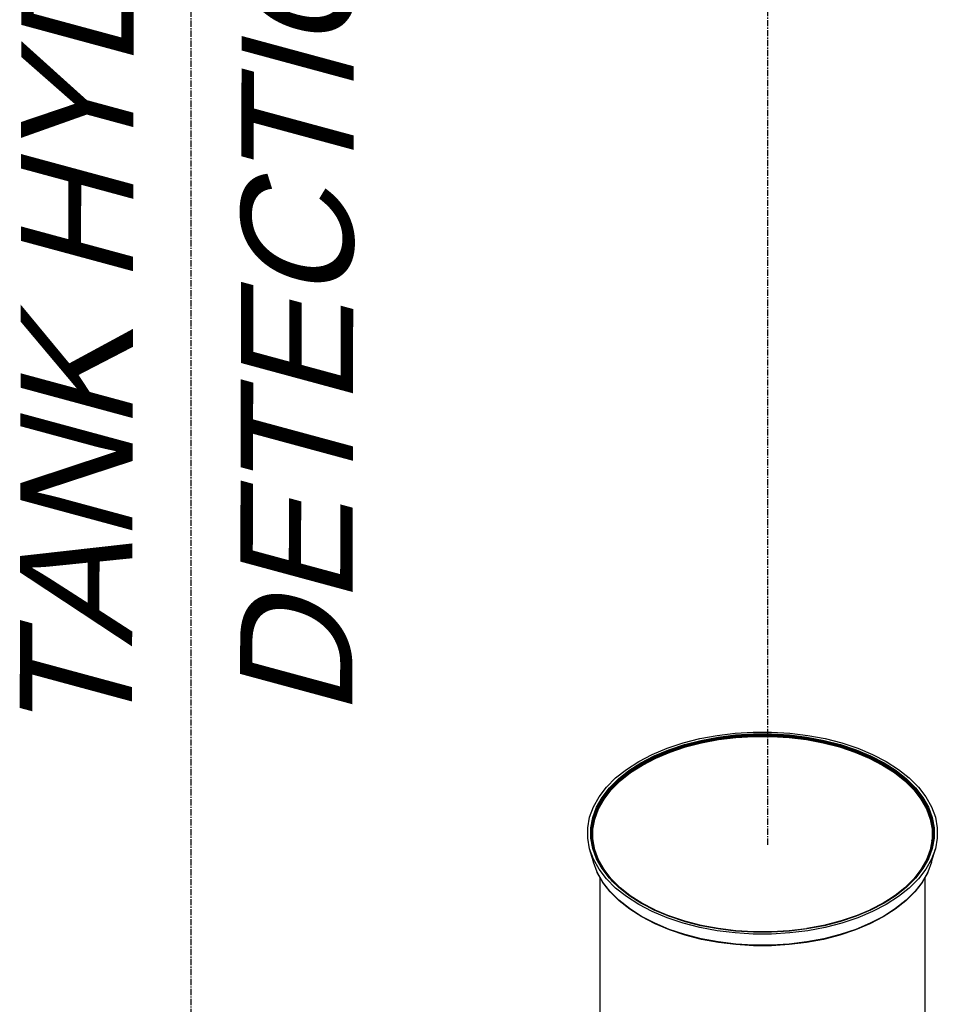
# Model space of a CAD drawing. Extents: x -15886 to -11493, y 1975 to 5059.
# Tile 28 of 47: x -13822 to -13748, y 3049 to 3128. Entities that reach past the tile are written whole.
import ezdxf

# ---------------------------------------------------------------- set-up
doc = ezdxf.new("R2010")
doc.units = 0
doc.header["$MEASUREMENT"] = 0
doc.linetypes.add('CENTER1', pattern=[0.6625, 0.5, -0.075, 0.0125, -0.075])
doc.layers.get('0').update_dxf_attribs({"linetype": 'CONTINUOUS'})
doc.layers.add('CENTERLINE', color=3, linetype='CENTER1')
doc.layers.add('TEXT', color=3, linetype='CONTINUOUS')
doc.styles.add('ISO1', font='SIMPFRAC.shx', dxfattribs={"width": 0.85, "oblique": 15})

# ---------------------------------------------------------------- blocks, each defined once
blk = doc.blocks.new('A$C72A74DBC')
at = {"color": 2}
for p, q in [((217.337, 263.157), (218.056, 263.245)), ((218.056, 263.245), (218.786, 263.289)), ((218.076, 263.172), (218.793, 263.216)), ((218.078, 263.162), (218.794, 263.206)), ((218.079, 263.157), (218.794, 263.2)), ((218.08, 263.151), (218.794, 263.194)), ((218.081, 263.144), (218.795, 263.187)), ((218.082, 263.137), (218.795, 263.181)), ((218.786, 263.289), (219.521, 263.289)), ((218.793, 263.216), (219.514, 263.216)), ((218.794, 263.206), (219.513, 263.206)), ((218.794, 263.2), (219.513, 263.2)), ((218.794, 263.194), (219.513, 263.194)), ((218.795, 263.187), (219.512, 263.187)), ((218.795, 263.181), (219.512, 263.181)), ((219.512, 263.187), (220.226, 263.144)), ((219.512, 263.181), (220.225, 263.137)), ((219.513, 263.206), (220.229, 263.162)), ((219.513, 263.2), (220.228, 263.157)), ((219.513, 263.194), (220.227, 263.151)), ((219.514, 263.216), (220.231, 263.172)), ((219.521, 263.289), (220.251, 263.245)), ((220.251, 263.245), (220.97, 263.157)), ((215.331, 262.641), (215.967, 262.853)), ((215.401, 262.579), (216.025, 262.787)), ((215.967, 262.853), (216.638, 263.026)), ((216.025, 262.787), (216.684, 262.957)), ((216.032, 262.779), (216.689, 262.948)), ((216.035, 262.773), (216.692, 262.942)), ((216.038, 262.768), (216.694, 262.936)), ((216.041, 262.761), (216.697, 262.93)), ((216.044, 262.755), (216.699, 262.923)), ((216.046, 262.748), (216.701, 262.916)), ((216.049, 262.741), (216.703, 262.909)), ((216.05, 262.734), (216.704, 262.902)), ((216.052, 262.727), (216.705, 262.895)), ((216.053, 262.72), (216.706, 262.888)), ((216.054, 262.713), (216.707, 262.881)), ((216.064, 262.691), (216.715, 262.858)), ((216.638, 263.026), (217.337, 263.157)), ((216.684, 262.957), (217.37, 263.085)), ((216.689, 262.948), (217.374, 263.076)), ((216.692, 262.942), (217.376, 263.07)), ((216.694, 262.936), (217.378, 263.064)), ((216.697, 262.93), (217.379, 263.058)), ((216.699, 262.923), (217.381, 263.051)), ((216.701, 262.916), (217.382, 263.044)), ((216.703, 262.909), (217.383, 263.037)), ((216.704, 262.902), (217.384, 263.03)), ((216.705, 262.895), (217.385, 263.023)), ((216.706, 262.888), (217.386, 263.016)), ((216.707, 262.881), (217.387, 263.009)), ((216.715, 262.858), (217.392, 262.985)), ((217.37, 263.085), (218.076, 263.172)), ((217.374, 263.076), (218.078, 263.162)), ((217.376, 263.07), (218.079, 263.157)), ((217.378, 263.064), (218.08, 263.151)), ((217.379, 263.058), (218.081, 263.144)), ((217.381, 263.051), (218.082, 263.137)), ((217.382, 263.044), (218.083, 263.13)), ((217.383, 263.037), (218.084, 263.123)), ((217.384, 263.03), (218.084, 263.116)), ((217.385, 263.023), (218.085, 263.108)), ((217.386, 263.016), (218.085, 263.101)), ((217.387, 263.009), (218.086, 263.095)), ((217.392, 262.985), (218.089, 263.071)), ((218.083, 263.13), (218.795, 263.173)), ((218.084, 263.123), (218.796, 263.166)), ((218.084, 263.116), (218.796, 263.159)), ((218.085, 263.108), (218.796, 263.152)), ((218.085, 263.101), (218.796, 263.145)), ((218.086, 263.095), (218.796, 263.138)), ((218.089, 263.071), (218.797, 263.114)), ((218.795, 263.173), (219.512, 263.173)), ((218.796, 263.166), (219.511, 263.166)), ((218.796, 263.159), (219.511, 263.159)), ((218.796, 263.152), (219.511, 263.152)), ((218.796, 263.145), (219.511, 263.145)), ((218.796, 263.138), (219.511, 263.138)), ((218.797, 263.114), (219.51, 263.114)), ((219.51, 263.114), (220.218, 263.071)), ((219.511, 263.166), (220.223, 263.123)), ((219.511, 263.159), (220.223, 263.116)), ((219.511, 263.152), (220.222, 263.108)), ((219.511, 263.145), (220.222, 263.101)), ((219.511, 263.138), (220.221, 263.095)), ((219.512, 263.173), (220.224, 263.13)), ((220.218, 263.071), (220.915, 262.985)), ((220.221, 263.095), (220.92, 263.009)), ((220.222, 263.108), (220.922, 263.023)), ((220.222, 263.101), (220.921, 263.016)), ((220.223, 263.123), (220.924, 263.037)), ((220.223, 263.116), (220.923, 263.03)), ((220.224, 263.13), (220.925, 263.044)), ((220.225, 263.137), (220.926, 263.051)), ((220.226, 263.144), (220.928, 263.058)), ((220.227, 263.151), (220.93, 263.064)), ((220.228, 263.157), (220.931, 263.07)), ((220.229, 263.162), (220.933, 263.076)), ((220.231, 263.172), (220.937, 263.085)), ((220.915, 262.985), (221.592, 262.858)), ((220.92, 263.009), (221.6, 262.881)), ((220.921, 263.016), (221.601, 262.888)), ((220.922, 263.023), (221.602, 262.895)), ((220.923, 263.03), (221.603, 262.902)), ((220.924, 263.037), (221.605, 262.909)), ((220.925, 263.044), (221.606, 262.916)), ((220.926, 263.051), (221.608, 262.923)), ((220.928, 263.058), (221.61, 262.93)), ((220.93, 263.064), (221.613, 262.936)), ((220.931, 263.07), (221.615, 262.942)), ((220.933, 263.076), (221.618, 262.948)), ((220.937, 263.085), (221.623, 262.957)), ((220.97, 263.157), (221.669, 263.026)), ((221.592, 262.858), (222.243, 262.691)), ((221.6, 262.881), (222.253, 262.713)), ((221.601, 262.888), (222.254, 262.72)), ((221.602, 262.895), (222.255, 262.727)), ((221.603, 262.902), (222.257, 262.734)), ((221.605, 262.909), (222.259, 262.741)), ((221.606, 262.916), (222.261, 262.748)), ((221.608, 262.923), (222.263, 262.755)), ((221.61, 262.93), (222.266, 262.761)), ((221.613, 262.936), (222.269, 262.768)), ((221.615, 262.942), (222.272, 262.773)), ((221.618, 262.948), (222.275, 262.779)), ((221.623, 262.957), (222.282, 262.787)), ((221.669, 263.026), (222.34, 262.853)), ((222.282, 262.787), (222.906, 262.579)), ((222.34, 262.853), (222.976, 262.641)), ((214.191, 262.108), (214.737, 262.392)), ((214.737, 262.392), (215.331, 262.641)), ((214.817, 262.334), (215.401, 262.579)), ((214.826, 262.327), (215.409, 262.571)), ((214.831, 262.322), (215.413, 262.566)), ((214.835, 262.317), (215.416, 262.56)), ((214.839, 262.311), (215.42, 262.554)), ((214.843, 262.305), (215.423, 262.548)), ((214.846, 262.298), (215.426, 262.541)), ((214.849, 262.292), (215.429, 262.535)), ((214.852, 262.285), (215.431, 262.528)), ((214.854, 262.278), (215.433, 262.521)), ((214.856, 262.271), (215.434, 262.514)), ((214.857, 262.265), (215.435, 262.507)), ((214.871, 262.243), (215.447, 262.485)), ((215.409, 262.571), (216.032, 262.779)), ((215.413, 262.566), (216.035, 262.773)), ((215.416, 262.56), (216.038, 262.768)), ((215.42, 262.554), (216.041, 262.761)), ((215.423, 262.548), (216.044, 262.755)), ((215.426, 262.541), (216.046, 262.748)), ((215.429, 262.535), (216.049, 262.741)), ((215.431, 262.528), (216.05, 262.734)), ((215.433, 262.521), (216.052, 262.727)), ((215.434, 262.514), (216.053, 262.72)), ((215.435, 262.507), (216.054, 262.713)), ((215.447, 262.485), (216.064, 262.691)), ((222.243, 262.691), (222.86, 262.485)), ((222.253, 262.713), (222.872, 262.507)), ((222.254, 262.72), (222.873, 262.514)), ((222.255, 262.727), (222.874, 262.521)), ((222.257, 262.734), (222.876, 262.528)), ((222.259, 262.741), (222.879, 262.535)), ((222.261, 262.748), (222.881, 262.541)), ((222.263, 262.755), (222.884, 262.548)), ((222.266, 262.761), (222.887, 262.554)), ((222.269, 262.768), (222.891, 262.56)), ((222.272, 262.773), (222.895, 262.566)), ((222.275, 262.779), (222.898, 262.571)), ((222.86, 262.485), (223.437, 262.243)), ((222.872, 262.507), (223.45, 262.265)), ((222.873, 262.514), (223.451, 262.271)), ((222.874, 262.521), (223.453, 262.278)), ((222.876, 262.528), (223.455, 262.285)), ((222.879, 262.535), (223.458, 262.292)), ((222.881, 262.541), (223.461, 262.298)), ((222.884, 262.548), (223.464, 262.305)), ((222.887, 262.554), (223.468, 262.311)), ((222.891, 262.56), (223.472, 262.317)), ((222.895, 262.566), (223.476, 262.322)), ((222.898, 262.571), (223.481, 262.327)), ((222.906, 262.579), (223.49, 262.334)), ((222.976, 262.641), (223.57, 262.392)), ((223.57, 262.392), (224.116, 262.108)), ((213.699, 261.793), (214.191, 262.108)), ((213.799, 261.746), (214.281, 262.056)), ((213.81, 261.74), (214.292, 262.049)), ((213.816, 261.736), (214.297, 262.044)), ((213.821, 261.731), (214.301, 262.039)), ((213.826, 261.726), (214.306, 262.034)), ((213.83, 261.72), (214.31, 262.028)), ((213.835, 261.714), (214.314, 262.021)), ((213.838, 261.708), (214.317, 262.015)), ((213.842, 261.702), (214.32, 262.008)), ((213.844, 261.695), (214.323, 262.002)), ((213.847, 261.688), (214.325, 261.995)), ((214.281, 262.056), (214.817, 262.334)), ((214.292, 262.049), (214.826, 262.327)), ((214.297, 262.044), (214.831, 262.322)), ((214.301, 262.039), (214.835, 262.317)), ((214.306, 262.034), (214.839, 262.311)), ((214.31, 262.028), (214.843, 262.305)), ((214.314, 262.021), (214.846, 262.298)), ((214.317, 262.015), (214.849, 262.292)), ((214.32, 262.008), (214.852, 262.285)), ((214.323, 262.002), (214.854, 262.278)), ((214.325, 261.995), (214.856, 262.271)), ((214.326, 261.989), (214.857, 262.265)), ((214.341, 261.968), (214.871, 262.243)), ((223.437, 262.243), (223.966, 261.968)), ((223.45, 262.265), (223.981, 261.989)), ((223.451, 262.271), (223.982, 261.995)), ((223.453, 262.278), (223.984, 262.002)), ((223.455, 262.285), (223.987, 262.008)), ((223.458, 262.292), (223.99, 262.015)), ((223.461, 262.298), (223.993, 262.021)), ((223.464, 262.305), (223.997, 262.028)), ((223.468, 262.311), (224.001, 262.034)), ((223.472, 262.317), (224.006, 262.039)), ((223.476, 262.322), (224.01, 262.044)), ((223.481, 262.327), (224.015, 262.049)), ((223.49, 262.334), (224.026, 262.056)), ((223.982, 261.995), (224.461, 261.688)), ((223.984, 262.002), (224.463, 261.695)), ((223.987, 262.008), (224.465, 261.702)), ((223.99, 262.015), (224.469, 261.708)), ((223.993, 262.021), (224.472, 261.714)), ((223.997, 262.028), (224.477, 261.72)), ((224.001, 262.034), (224.481, 261.726)), ((224.006, 262.039), (224.486, 261.731)), ((224.01, 262.044), (224.492, 261.736)), ((224.015, 262.049), (224.497, 261.74)), ((224.026, 262.056), (224.508, 261.746)), ((224.116, 262.108), (224.608, 261.793)), ((213.267, 261.45), (213.699, 261.793)), ((213.375, 261.41), (213.799, 261.746)), ((213.387, 261.404), (213.81, 261.74)), ((213.393, 261.4), (213.816, 261.736)), ((213.399, 261.395), (213.821, 261.731)), ((213.404, 261.391), (213.826, 261.726)), ((213.409, 261.385), (213.83, 261.72)), ((213.413, 261.379), (213.835, 261.714)), ((213.418, 261.374), (213.838, 261.708)), ((213.421, 261.367), (213.842, 261.702)), ((213.424, 261.361), (213.844, 261.695)), ((213.426, 261.355), (213.847, 261.688)), ((213.428, 261.348), (213.848, 261.682)), ((213.446, 261.33), (213.864, 261.663)), ((213.848, 261.682), (214.326, 261.989)), ((213.864, 261.663), (214.341, 261.968)), ((223.966, 261.968), (224.443, 261.663)), ((223.981, 261.989), (224.459, 261.682)), ((224.443, 261.663), (224.861, 261.33)), ((224.459, 261.682), (224.879, 261.348)), ((224.461, 261.688), (224.881, 261.355)), ((224.463, 261.695), (224.883, 261.361)), ((224.465, 261.702), (224.886, 261.367)), ((224.469, 261.708), (224.889, 261.374)), ((224.472, 261.714), (224.894, 261.379)), ((224.477, 261.72), (224.898, 261.385)), ((224.481, 261.726), (224.903, 261.391)), ((224.486, 261.731), (224.908, 261.395)), ((224.492, 261.736), (224.914, 261.4)), ((224.497, 261.74), (224.92, 261.404)), ((224.508, 261.746), (224.932, 261.41)), ((224.608, 261.793), (225.04, 261.45)), ((212.9, 261.083), (213.267, 261.45)), ((213.014, 261.049), (213.375, 261.41)), ((213.027, 261.044), (213.387, 261.404)), ((213.033, 261.04), (213.393, 261.4)), ((213.039, 261.036), (213.399, 261.395)), ((213.045, 261.032), (213.404, 261.391)), ((213.05, 261.027), (213.409, 261.385)), ((213.055, 261.021), (213.413, 261.379)), ((213.06, 261.016), (213.418, 261.374)), ((213.063, 261.01), (213.421, 261.367)), ((213.067, 261.003), (213.424, 261.361)), ((213.069, 260.997), (213.426, 261.355)), ((213.071, 260.991), (213.428, 261.348)), ((213.09, 260.974), (213.446, 261.33)), ((224.861, 261.33), (225.217, 260.974)), ((224.879, 261.348), (225.236, 260.991)), ((224.881, 261.355), (225.238, 260.997)), ((224.883, 261.361), (225.241, 261.003)), ((224.886, 261.367), (225.244, 261.01)), ((224.889, 261.374), (225.247, 261.016)), ((224.894, 261.379), (225.252, 261.021)), ((224.898, 261.385), (225.257, 261.027)), ((224.903, 261.391), (225.262, 261.032)), ((224.908, 261.395), (225.268, 261.036)), ((224.914, 261.4), (225.274, 261.04)), ((224.92, 261.404), (225.28, 261.044)), ((224.932, 261.41), (225.293, 261.049)), ((225.04, 261.45), (225.407, 261.083)), ((212.601, 260.695), (212.9, 261.083)), ((212.721, 260.669), (213.014, 261.049)), ((212.734, 260.664), (213.027, 261.044)), ((212.741, 260.661), (213.033, 261.04)), ((212.747, 260.657), (213.039, 261.036)), ((212.753, 260.653), (213.045, 261.032)), ((212.759, 260.649), (213.05, 261.027)), ((212.764, 260.643), (213.055, 261.021)), ((212.768, 260.638), (213.06, 261.016)), ((212.772, 260.632), (213.063, 261.01)), ((212.776, 260.626), (213.067, 261.003)), ((212.778, 260.62), (213.069, 260.997)), ((212.78, 260.614), (213.071, 260.991)), ((212.8, 260.598), (213.09, 260.974)), ((225.217, 260.974), (225.507, 260.598)), ((225.236, 260.991), (225.527, 260.614)), ((225.238, 260.997), (225.529, 260.62)), ((225.241, 261.003), (225.531, 260.626)), ((225.244, 261.01), (225.535, 260.632)), ((225.247, 261.016), (225.539, 260.638)), ((225.252, 261.021), (225.543, 260.643)), ((225.257, 261.027), (225.548, 260.649)), ((225.262, 261.032), (225.554, 260.653)), ((225.268, 261.036), (225.56, 260.657)), ((225.274, 261.04), (225.566, 260.661)), ((225.28, 261.044), (225.573, 260.664)), ((225.293, 261.049), (225.586, 260.669)), ((225.407, 261.083), (225.706, 260.695)), ((212.374, 260.292), (212.601, 260.695)), ((212.498, 260.273), (212.721, 260.669)), ((212.512, 260.269), (212.734, 260.664)), ((212.519, 260.266), (212.741, 260.661)), ((212.525, 260.263), (212.747, 260.657)), ((212.532, 260.259), (212.753, 260.653)), ((212.537, 260.255), (212.759, 260.649)), ((212.543, 260.25), (212.764, 260.643)), ((212.547, 260.245), (212.768, 260.638)), ((212.551, 260.239), (212.772, 260.632)), ((212.555, 260.234), (212.776, 260.626)), ((212.557, 260.228), (212.778, 260.62)), ((212.559, 260.222), (212.78, 260.614)), ((212.58, 260.207), (212.8, 260.598)), ((225.507, 260.598), (225.727, 260.207)), ((225.527, 260.614), (225.748, 260.222)), ((225.529, 260.62), (225.75, 260.228)), ((225.531, 260.626), (225.752, 260.234)), ((225.535, 260.632), (225.756, 260.239)), ((225.539, 260.638), (225.76, 260.245)), ((225.543, 260.643), (225.765, 260.25)), ((225.548, 260.649), (225.77, 260.255)), ((225.554, 260.653), (225.776, 260.259)), ((225.56, 260.657), (225.782, 260.263)), ((225.566, 260.661), (225.788, 260.266)), ((225.573, 260.664), (225.795, 260.269)), ((225.586, 260.669), (225.809, 260.273)), ((225.706, 260.695), (225.933, 260.292)), ((212.222, 259.877), (212.374, 260.292)), ((212.348, 259.865), (212.498, 260.273)), ((212.362, 259.863), (212.512, 260.269)), ((212.369, 259.86), (212.519, 260.266)), ((212.376, 259.857), (212.525, 260.263)), ((212.382, 259.854), (212.532, 260.259)), ((212.388, 259.85), (212.537, 260.255)), ((212.394, 259.846), (212.543, 260.25)), ((212.398, 259.841), (212.547, 260.245)), ((212.403, 259.835), (212.551, 260.239)), ((212.406, 259.83), (212.555, 260.234)), ((212.409, 259.824), (212.557, 260.228)), ((212.411, 259.818), (212.559, 260.222)), ((212.432, 259.804), (212.58, 260.207)), ((225.727, 260.207), (225.875, 259.804)), ((225.748, 260.222), (225.896, 259.818)), ((225.75, 260.228), (225.898, 259.824)), ((225.752, 260.234), (225.901, 259.83)), ((225.756, 260.239), (225.905, 259.835)), ((225.76, 260.245), (225.909, 259.841)), ((225.765, 260.25), (225.913, 259.846)), ((225.77, 260.255), (225.919, 259.85)), ((225.776, 260.259), (225.925, 259.854)), ((225.782, 260.263), (225.931, 259.857)), ((225.788, 260.266), (225.938, 259.86)), ((225.795, 260.269), (225.945, 259.863)), ((225.809, 260.273), (225.959, 259.865)), ((225.933, 260.292), (226.086, 259.877)), ((212.145, 259.455), (212.222, 259.877)), ((212.273, 259.451), (212.348, 259.865)), ((212.287, 259.449), (212.362, 259.863)), ((212.294, 259.447), (212.369, 259.86)), ((212.301, 259.445), (212.376, 259.857)), ((212.307, 259.442), (212.382, 259.854)), ((212.313, 259.438), (212.388, 259.85)), ((212.319, 259.434), (212.394, 259.846)), ((212.324, 259.43), (212.398, 259.841)), ((212.328, 259.425), (212.403, 259.835)), ((212.331, 259.419), (212.406, 259.83)), ((212.334, 259.414), (212.409, 259.824)), ((212.336, 259.408), (212.411, 259.818)), ((212.357, 259.395), (212.432, 259.804)), ((225.875, 259.804), (225.95, 259.395)), ((225.896, 259.818), (225.971, 259.408)), ((225.898, 259.824), (225.973, 259.414)), ((225.901, 259.83), (225.976, 259.419)), ((225.905, 259.835), (225.979, 259.425)), ((225.909, 259.841), (225.984, 259.43)), ((225.913, 259.846), (225.988, 259.434)), ((225.919, 259.85), (225.994, 259.438)), ((225.925, 259.854), (226, 259.442)), ((225.931, 259.857), (226.006, 259.445)), ((225.938, 259.86), (226.013, 259.447)), ((225.945, 259.863), (226.02, 259.449)), ((225.959, 259.865), (226.034, 259.451)), ((226.086, 259.877), (226.162, 259.455)), ((212.145, 259.031), (212.145, 259.455)), ((212.273, 259.035), (212.273, 259.451)), ((212.287, 259.034), (212.287, 259.449)), ((212.294, 259.032), (212.294, 259.447)), ((212.301, 259.03), (212.301, 259.445)), ((212.307, 259.028), (212.307, 259.442)), ((212.313, 259.024), (212.313, 259.438)), ((212.319, 259.033), (212.319, 259.434)), ((212.324, 259.06), (212.324, 259.43)), ((212.328, 259.083), (212.328, 259.425)), ((212.331, 259.102), (212.331, 259.419)), ((212.334, 259.117), (212.334, 259.414)), ((212.336, 259.129), (212.336, 259.408)), ((212.336, 259.129), (212.357, 259.244)), ((212.357, 259.244), (212.357, 259.395)), ((212.357, 258.984), (212.357, 259.244)), ((225.95, 259.395), (225.95, 259.244)), ((225.95, 259.244), (225.95, 258.984)), ((225.95, 259.244), (225.971, 259.129)), ((225.971, 259.408), (225.971, 259.129)), ((225.973, 259.414), (225.973, 259.117)), ((225.976, 259.419), (225.976, 259.102)), ((225.979, 259.425), (225.979, 259.083)), ((225.984, 259.43), (225.984, 259.06)), ((225.988, 259.434), (225.988, 259.033)), ((225.994, 259.438), (225.994, 259.024)), ((226, 259.442), (226, 259.028)), ((226.006, 259.445), (226.006, 259.03)), ((226.013, 259.447), (226.013, 259.032)), ((226.02, 259.449), (226.02, 259.034)), ((226.034, 259.451), (226.034, 259.035)), ((226.162, 259.455), (226.162, 259.031)), ((212.222, 258.609), (212.145, 259.031)), ((212.348, 258.621), (212.273, 259.035)), ((212.362, 258.621), (212.287, 259.034)), ((212.369, 258.62), (212.294, 259.032)), ((212.376, 258.618), (212.301, 259.03)), ((212.382, 258.617), (212.307, 259.028)), ((212.315, 259.014), (212.313, 259.024)), ((212.315, 259.014), (212.319, 259.033)), ((212.382, 258.646), (212.315, 259.014)), ((212.319, 259.033), (212.324, 259.06)), ((212.319, 259.021), (212.319, 259.033)), ((212.382, 258.672), (212.319, 259.021)), ((212.324, 259.06), (212.328, 259.083)), ((212.324, 259.016), (212.324, 259.06)), ((212.382, 258.694), (212.324, 259.016)), ((212.328, 259.083), (212.331, 259.102)), ((212.328, 259.012), (212.328, 259.083)), ((212.403, 258.601), (212.328, 259.012)), ((212.331, 259.102), (212.334, 259.117)), ((212.331, 259.006), (212.331, 259.102)), ((212.382, 258.727), (212.331, 259.006)), ((212.334, 259.117), (212.336, 259.129)), ((212.334, 259.001), (212.334, 259.117)), ((212.336, 258.995), (212.334, 259.001)), ((212.336, 258.995), (212.336, 259.129)), ((212.382, 258.742), (212.336, 258.995)), ((212.361, 258.948), (212.357, 258.984)), ((212.361, 258.963), (212.357, 258.984)), ((212.361, 258.948), (212.361, 258.963)), ((212.382, 258.847), (212.361, 258.963)), ((212.382, 258.835), (212.361, 258.948)), ((212.382, 258.835), (212.382, 258.847)), ((212.432, 258.575), (212.382, 258.847)), ((225.925, 258.847), (225.875, 258.575)), ((225.988, 259.021), (225.925, 258.672)), ((225.984, 259.016), (225.925, 258.694)), ((225.992, 259.014), (225.925, 258.646)), ((225.979, 259.012), (225.925, 258.713)), ((225.976, 259.006), (225.925, 258.727)), ((225.995, 258.999), (225.925, 258.617)), ((225.971, 258.995), (225.925, 258.742)), ((225.946, 258.963), (225.925, 258.847)), ((225.946, 258.948), (225.925, 258.835)), ((225.925, 258.847), (225.925, 258.835)), ((226.006, 259.03), (225.931, 258.618)), ((226.013, 259.032), (225.938, 258.62)), ((226.02, 259.034), (225.945, 258.621)), ((225.946, 258.948), (225.95, 258.984)), ((225.95, 258.984), (225.946, 258.963)), ((225.946, 258.963), (225.946, 258.948)), ((226.034, 259.035), (225.959, 258.621)), ((225.971, 259.129), (225.973, 259.117)), ((225.971, 259.129), (225.971, 258.995)), ((225.973, 259.001), (225.971, 258.995)), ((225.973, 259.117), (225.973, 259.001)), ((225.976, 259.102), (225.979, 259.083)), ((225.976, 259.102), (225.976, 259.006)), ((225.979, 259.083), (225.984, 259.06)), ((225.979, 259.083), (225.979, 259.012)), ((225.984, 259.06), (225.984, 259.016)), ((225.988, 259.033), (225.99, 259.022)), ((225.988, 259.033), (225.988, 259.021)), ((225.994, 259.024), (225.992, 259.014)), ((225.992, 259.014), (225.995, 258.999)), ((226, 259.028), (225.995, 258.999)), ((226.162, 259.031), (226.086, 258.609)), ((212.372, 258.086), (212.222, 258.609)), ((212.374, 258.194), (212.222, 258.609)), ((212.498, 258.213), (212.348, 258.621)), ((212.382, 258.567), (212.362, 258.621)), ((212.382, 258.585), (212.369, 258.62)), ((212.382, 258.601), (212.376, 258.618)), ((212.435, 258.539), (212.382, 258.835)), ((212.382, 258.737), (212.382, 258.742)), ((212.382, 258.727), (212.382, 258.737)), ((212.409, 258.591), (212.382, 258.737)), ((212.406, 258.596), (212.382, 258.727)), ((212.382, 258.672), (212.382, 258.694)), ((212.398, 258.605), (212.382, 258.694)), ((212.382, 258.646), (212.382, 258.672)), ((212.394, 258.609), (212.382, 258.672)), ((212.388, 258.613), (212.382, 258.646)), ((212.382, 258.601), (212.382, 258.617)), ((212.474, 258.366), (212.382, 258.617)), ((212.494, 258.297), (212.382, 258.601)), ((212.382, 258.567), (212.382, 258.585)), ((212.519, 258.214), (212.382, 258.585)), ((212.512, 258.214), (212.382, 258.567)), ((212.456, 258.427), (212.388, 258.613)), ((212.441, 258.479), (212.394, 258.609)), ((212.547, 258.201), (212.398, 258.605)), ((212.42, 258.554), (212.403, 258.601)), ((212.409, 258.591), (212.406, 258.596)), ((212.409, 258.591), (212.411, 258.585)), ((212.411, 258.585), (212.414, 258.575)), ((212.414, 258.575), (212.42, 258.554)), ((212.555, 258.192), (212.414, 258.575)), ((212.551, 258.197), (212.42, 258.554)), ((212.58, 258.173), (212.432, 258.575)), ((212.579, 258.148), (212.435, 258.539)), ((212.441, 258.479), (212.456, 258.427)), ((212.543, 258.205), (212.441, 258.479)), ((225.875, 258.575), (225.727, 258.173)), ((225.872, 258.539), (225.727, 258.148)), ((225.893, 258.575), (225.752, 258.192)), ((225.887, 258.554), (225.756, 258.197)), ((225.878, 258.522), (225.76, 258.201)), ((225.866, 258.479), (225.765, 258.205)), ((225.931, 258.618), (225.782, 258.212)), ((225.938, 258.62), (225.788, 258.214)), ((225.945, 258.621), (225.795, 258.214)), ((225.959, 258.621), (225.809, 258.213)), ((225.925, 258.617), (225.833, 258.366)), ((225.919, 258.613), (225.851, 258.427)), ((225.866, 258.479), (225.851, 258.427)), ((225.913, 258.609), (225.866, 258.479)), ((225.878, 258.522), (225.866, 258.479)), ((225.925, 258.835), (225.872, 258.539)), ((225.909, 258.605), (225.878, 258.522)), ((225.905, 258.601), (225.887, 258.554)), ((225.893, 258.575), (225.887, 258.554)), ((225.896, 258.585), (225.893, 258.575)), ((225.898, 258.591), (225.896, 258.585)), ((225.925, 258.737), (225.898, 258.591)), ((225.901, 258.596), (225.898, 258.591)), ((225.925, 258.727), (225.901, 258.596)), ((225.925, 258.713), (225.905, 258.601)), ((225.925, 258.694), (225.909, 258.605)), ((225.925, 258.672), (225.913, 258.609)), ((225.925, 258.646), (225.919, 258.613)), ((225.925, 258.742), (225.925, 258.737)), ((225.925, 258.727), (225.925, 258.713)), ((225.925, 258.713), (225.925, 258.694)), ((225.925, 258.694), (225.925, 258.672)), ((225.925, 258.646), (225.925, 258.617)), ((226.086, 258.609), (225.933, 258.194)), ((225.935, 258.086), (226.086, 258.609)), ((212.375, 258.079), (212.372, 258.086)), ((212.601, 257.791), (212.374, 258.194)), ((212.522, 257.68), (212.375, 258.079)), ((212.537, 258.208), (212.456, 258.427)), ((212.474, 258.366), (212.494, 258.297)), ((212.532, 258.21), (212.474, 258.366)), ((212.525, 258.212), (212.494, 258.297)), ((212.721, 257.817), (212.498, 258.213)), ((212.533, 258.177), (212.512, 258.214)), ((212.521, 258.21), (212.519, 258.214)), ((212.533, 258.177), (212.521, 258.21)), ((212.646, 257.987), (212.521, 258.21)), ((212.646, 257.998), (212.525, 258.212)), ((212.633, 258.031), (212.532, 258.21)), ((212.646, 257.976), (212.533, 258.177)), ((212.613, 258.074), (212.537, 258.208)), ((212.597, 258.109), (212.543, 258.205)), ((212.551, 258.197), (212.547, 258.201)), ((212.555, 258.192), (212.551, 258.197)), ((212.555, 258.192), (212.557, 258.188)), ((212.557, 258.188), (212.557, 258.187)), ((212.558, 258.184), (212.557, 258.187)), ((212.559, 258.181), (212.558, 258.184)), ((212.579, 258.148), (212.559, 258.181)), ((212.583, 258.137), (212.579, 258.148)), ((212.8, 257.782), (212.58, 258.173)), ((212.585, 258.135), (212.583, 258.137)), ((212.597, 258.109), (212.585, 258.135)), ((212.646, 258.026), (212.585, 258.135)), ((212.613, 258.074), (212.597, 258.109)), ((212.646, 258.021), (212.597, 258.109)), ((212.646, 258.014), (212.613, 258.074)), ((225.727, 258.173), (225.507, 257.782)), ((225.782, 258.212), (225.56, 257.818)), ((225.788, 258.214), (225.566, 257.819)), ((225.795, 258.214), (225.573, 257.819)), ((225.809, 258.213), (225.586, 257.817)), ((225.723, 258.135), (225.661, 258.026)), ((225.711, 258.109), (225.661, 258.021)), ((225.694, 258.074), (225.661, 258.014)), ((225.776, 258.21), (225.675, 258.031)), ((225.675, 258.031), (225.694, 258.074)), ((225.77, 258.208), (225.694, 258.074)), ((225.694, 258.074), (225.711, 258.109)), ((225.933, 258.194), (225.706, 257.791)), ((225.765, 258.205), (225.711, 258.109)), ((225.711, 258.109), (225.723, 258.135)), ((225.723, 258.135), (225.724, 258.137)), ((225.727, 258.148), (225.724, 258.137)), ((225.748, 258.181), (225.727, 258.148)), ((225.749, 258.184), (225.748, 258.181)), ((225.75, 258.187), (225.749, 258.184)), ((225.752, 258.192), (225.75, 258.188)), ((225.75, 258.188), (225.75, 258.187)), ((225.756, 258.197), (225.752, 258.192)), ((225.76, 258.201), (225.756, 258.197)), ((225.851, 258.427), (225.77, 258.208)), ((225.833, 258.366), (225.776, 258.21)), ((225.932, 258.079), (225.786, 257.68)), ((225.851, 258.427), (225.833, 258.366)), ((225.932, 258.079), (225.935, 258.086)), ((212.646, 257.459), (212.522, 257.68)), ((212.524, 257.673), (212.522, 257.68)), ((212.528, 257.666), (212.524, 257.673)), ((212.646, 257.456), (212.528, 257.666)), ((212.9, 257.403), (212.601, 257.791)), ((212.646, 258.003), (212.633, 258.031)), ((212.646, 258.007), (212.633, 258.031)), ((212.646, 258.021), (212.646, 258.026)), ((212.768, 257.808), (212.646, 258.026)), ((212.772, 257.804), (212.646, 258.026)), ((212.646, 258.014), (212.646, 258.021)), ((212.764, 257.811), (212.646, 258.021)), ((212.759, 257.814), (212.646, 258.014)), ((212.646, 258.003), (212.646, 258.007)), ((212.753, 257.816), (212.646, 258.007)), ((212.648, 257.998), (212.646, 258.003)), ((212.646, 257.998), (212.646, 258.003)), ((212.747, 257.818), (212.646, 257.998)), ((212.646, 257.976), (212.646, 257.987)), ((212.741, 257.819), (212.646, 257.987)), ((212.734, 257.819), (212.646, 257.976)), ((212.755, 257.808), (212.648, 257.998)), ((213.014, 257.437), (212.721, 257.817)), ((213.027, 257.439), (212.734, 257.819)), ((213.033, 257.44), (212.741, 257.819)), ((212.755, 257.808), (212.747, 257.818)), ((212.793, 257.765), (212.753, 257.816)), ((212.803, 257.746), (212.755, 257.808)), ((212.782, 257.784), (212.759, 257.814)), ((212.764, 257.811), (212.778, 257.793)), ((212.769, 257.807), (212.768, 257.808)), ((212.772, 257.804), (212.769, 257.807)), ((212.772, 257.804), (212.773, 257.802)), ((212.773, 257.802), (212.775, 257.8)), ((212.775, 257.8), (212.776, 257.799)), ((212.777, 257.797), (212.776, 257.799)), ((213.058, 257.431), (212.777, 257.797)), ((212.78, 257.789), (212.778, 257.793)), ((212.782, 257.784), (212.78, 257.789)), ((213.055, 257.433), (212.78, 257.789)), ((213.05, 257.436), (212.782, 257.784)), ((212.803, 257.746), (212.793, 257.765)), ((213.045, 257.438), (212.793, 257.765)), ((213.09, 257.406), (212.8, 257.782)), ((212.866, 257.665), (212.803, 257.746)), ((212.868, 257.662), (212.866, 257.665)), ((212.92, 257.595), (212.868, 257.662)), ((225.507, 257.782), (225.217, 257.406)), ((225.529, 257.794), (225.247, 257.43)), ((225.529, 257.793), (225.253, 257.434)), ((225.525, 257.784), (225.257, 257.436)), ((225.514, 257.765), (225.262, 257.438)), ((225.566, 257.819), (225.274, 257.44)), ((225.573, 257.819), (225.28, 257.439)), ((225.586, 257.817), (225.293, 257.437)), ((225.439, 257.662), (225.387, 257.595)), ((225.706, 257.791), (225.407, 257.403)), ((225.441, 257.665), (225.439, 257.662)), ((225.504, 257.746), (225.441, 257.665)), ((225.552, 257.808), (225.504, 257.746)), ((225.514, 257.765), (225.504, 257.746)), ((225.554, 257.816), (225.514, 257.765)), ((225.525, 257.784), (225.514, 257.765)), ((225.548, 257.814), (225.525, 257.784)), ((225.533, 257.798), (225.529, 257.793)), ((225.53, 257.797), (225.529, 257.794)), ((225.531, 257.799), (225.53, 257.797)), ((225.532, 257.8), (225.531, 257.799)), ((225.534, 257.802), (225.532, 257.8)), ((225.543, 257.811), (225.533, 257.798)), ((225.534, 257.802), (225.533, 257.798)), ((225.535, 257.804), (225.534, 257.802)), ((225.661, 258.026), (225.535, 257.804)), ((225.538, 257.807), (225.535, 257.804)), ((225.539, 257.808), (225.538, 257.807)), ((225.661, 258.026), (225.539, 257.808)), ((225.661, 258.021), (225.543, 257.811)), ((225.661, 258.014), (225.548, 257.814)), ((225.56, 257.818), (225.552, 257.808)), ((225.557, 257.817), (225.552, 257.808)), ((225.661, 258.007), (225.554, 257.816)), ((225.675, 258.031), (225.661, 258.007)), ((225.661, 258.021), (225.661, 258.026)), ((225.661, 258.014), (225.661, 258.021)), ((225.661, 258.007), (225.661, 258.014)), ((225.786, 257.68), (225.661, 257.459)), ((225.779, 257.666), (225.661, 257.456)), ((225.779, 257.666), (225.783, 257.673)), ((225.786, 257.68), (225.783, 257.673)), ((212.744, 257.286), (212.646, 257.459)), ((212.646, 257.456), (212.646, 257.459)), ((212.75, 257.272), (212.646, 257.456)), ((212.646, 242.885), (212.646, 257.456)), ((213.036, 256.907), (212.744, 257.286)), ((212.754, 257.266), (212.75, 257.272)), ((213.046, 256.887), (212.754, 257.266)), ((213.267, 257.036), (212.9, 257.403)), ((212.921, 257.593), (212.92, 257.595)), ((213.039, 257.439), (212.921, 257.593)), ((213.133, 257.318), (213.014, 257.437)), ((213.081, 257.386), (213.027, 257.439)), ((213.059, 257.414), (213.033, 257.44)), ((213.043, 257.436), (213.039, 257.439)), ((213.399, 257.08), (213.043, 257.436)), ((213.059, 257.414), (213.043, 257.436)), ((213.071, 257.412), (213.045, 257.438)), ((213.059, 257.427), (213.05, 257.436)), ((213.059, 257.427), (213.055, 257.433)), ((213.058, 257.431), (213.055, 257.433)), ((213.06, 257.43), (213.058, 257.431)), ((213.071, 257.412), (213.059, 257.427)), ((213.069, 257.417), (213.059, 257.427)), ((213.061, 257.412), (213.059, 257.414)), ((213.06, 257.43), (213.061, 257.427)), ((213.061, 257.427), (213.063, 257.426)), ((213.393, 257.08), (213.061, 257.412)), ((213.081, 257.386), (213.061, 257.412)), ((213.067, 257.422), (213.063, 257.426)), ((213.413, 257.075), (213.067, 257.422)), ((213.069, 257.417), (213.067, 257.422)), ((213.409, 257.077), (213.069, 257.417)), ((213.404, 257.079), (213.071, 257.412)), ((213.083, 257.384), (213.081, 257.386)), ((213.387, 257.08), (213.083, 257.384)), ((213.093, 257.371), (213.083, 257.384)), ((213.446, 257.05), (213.09, 257.406)), ((213.385, 257.079), (213.093, 257.371)), ((213.133, 257.318), (213.093, 257.371)), ((213.375, 257.076), (213.133, 257.318)), ((225.217, 257.406), (224.861, 257.05)), ((225.241, 257.422), (224.894, 257.075)), ((225.238, 257.417), (224.898, 257.077)), ((225.236, 257.412), (224.903, 257.079)), ((225.264, 257.436), (224.908, 257.08)), ((225.246, 257.412), (224.914, 257.08)), ((225.226, 257.386), (224.92, 257.08)), ((225.293, 257.437), (224.932, 257.076)), ((225.407, 257.403), (225.04, 257.036)), ((225.28, 257.439), (225.226, 257.386)), ((225.246, 257.412), (225.226, 257.386)), ((225.262, 257.438), (225.236, 257.412)), ((225.248, 257.427), (225.236, 257.412)), ((225.248, 257.427), (225.238, 257.417)), ((225.241, 257.422), (225.238, 257.417)), ((225.244, 257.426), (225.241, 257.422)), ((225.246, 257.427), (225.244, 257.426)), ((225.247, 257.43), (225.246, 257.427)), ((225.248, 257.414), (225.246, 257.412)), ((225.252, 257.433), (225.247, 257.43)), ((225.274, 257.44), (225.248, 257.414)), ((225.257, 257.436), (225.248, 257.427)), ((225.264, 257.436), (225.248, 257.414)), ((225.252, 257.433), (225.248, 257.427)), ((225.253, 257.434), (225.252, 257.433)), ((225.553, 257.266), (225.261, 256.887)), ((225.268, 257.439), (225.264, 257.436)), ((225.386, 257.593), (225.268, 257.439)), ((225.563, 257.286), (225.271, 256.907)), ((225.387, 257.595), (225.386, 257.593)), ((225.553, 257.266), (225.557, 257.272)), ((225.661, 257.456), (225.557, 257.272)), ((225.661, 257.459), (225.563, 257.286)), ((225.661, 257.456), (225.661, 257.459)), ((225.661, 257.456), (225.661, 242.885)), ((213.395, 256.547), (213.036, 256.907)), ((213.405, 256.529), (213.046, 256.887)), ((213.699, 256.693), (213.267, 257.036)), ((213.799, 256.739), (213.375, 257.076)), ((213.81, 256.743), (213.387, 257.08)), ((213.816, 256.744), (213.393, 257.08)), ((213.821, 256.744), (213.399, 257.08)), ((213.421, 257.066), (213.404, 257.079)), ((213.421, 257.066), (213.409, 257.077)), ((213.424, 257.065), (213.409, 257.077)), ((213.418, 257.072), (213.413, 257.075)), ((213.418, 257.072), (213.421, 257.069)), ((213.446, 257.05), (213.421, 257.069)), ((213.424, 257.065), (213.421, 257.069)), ((213.824, 256.744), (213.421, 257.066)), ((213.83, 256.743), (213.424, 257.065)), ((213.83, 256.743), (213.446, 257.05)), ((224.861, 257.05), (224.472, 256.741)), ((224.883, 257.065), (224.477, 256.743)), ((224.886, 257.066), (224.483, 256.744)), ((224.908, 257.08), (224.486, 256.744)), ((224.914, 257.08), (224.492, 256.744)), ((224.92, 257.08), (224.497, 256.743)), ((224.932, 257.076), (224.508, 256.739)), ((225.04, 257.036), (224.608, 256.693)), ((224.886, 257.069), (224.861, 257.05)), ((224.898, 257.077), (224.883, 257.065)), ((224.886, 257.069), (224.883, 257.065)), ((224.903, 257.079), (224.886, 257.066)), ((224.898, 257.077), (224.886, 257.066)), ((224.889, 257.072), (224.886, 257.069)), ((224.894, 257.075), (224.889, 257.072)), ((225.261, 256.887), (224.902, 256.529)), ((225.271, 256.907), (224.912, 256.547)), ((213.818, 256.212), (213.395, 256.547)), ((213.409, 256.524), (213.405, 256.529)), ((213.831, 256.189), (213.409, 256.524)), ((214.191, 256.378), (213.699, 256.693)), ((214.281, 256.43), (213.799, 256.739)), ((214.292, 256.435), (213.81, 256.743)), ((214.297, 256.436), (213.816, 256.744)), ((213.835, 256.735), (213.821, 256.744)), ((213.826, 256.744), (213.824, 256.744)), ((213.835, 256.735), (213.826, 256.744)), ((213.836, 256.737), (213.826, 256.744)), ((213.833, 256.741), (213.83, 256.743)), ((213.835, 256.741), (213.833, 256.741)), ((213.836, 256.74), (213.833, 256.741)), ((213.836, 256.74), (213.835, 256.741)), ((213.844, 256.731), (213.835, 256.735)), ((213.836, 256.74), (213.837, 256.739)), ((213.841, 256.736), (213.836, 256.737)), ((213.837, 256.739), (213.838, 256.738)), ((213.841, 256.736), (213.838, 256.738)), ((213.842, 256.735), (213.841, 256.736)), ((213.846, 256.732), (213.842, 256.735)), ((213.844, 256.731), (213.842, 256.735)), ((213.86, 256.721), (213.844, 256.731)), ((213.852, 256.727), (213.846, 256.732)), ((213.86, 256.721), (213.852, 256.727)), ((214.306, 256.436), (213.852, 256.727)), ((214.31, 256.435), (213.852, 256.727)), ((213.864, 256.717), (213.86, 256.721)), ((214.301, 256.436), (213.864, 256.717)), ((224.461, 256.726), (223.996, 256.428)), ((224.456, 256.727), (223.997, 256.435)), ((224.459, 256.721), (223.998, 256.425)), ((224.456, 256.727), (224.001, 256.436)), ((224.443, 256.717), (224.006, 256.436)), ((224.473, 256.733), (224.01, 256.436)), ((224.497, 256.743), (224.015, 256.435)), ((224.508, 256.739), (224.026, 256.43)), ((224.608, 256.693), (224.116, 256.378)), ((224.447, 256.721), (224.443, 256.717)), ((224.463, 256.731), (224.447, 256.721)), ((224.456, 256.727), (224.447, 256.721)), ((224.461, 256.732), (224.456, 256.727)), ((224.473, 256.733), (224.459, 256.721)), ((224.472, 256.735), (224.461, 256.726)), ((224.465, 256.735), (224.461, 256.732)), ((224.471, 256.737), (224.463, 256.731)), ((224.472, 256.735), (224.463, 256.731)), ((224.466, 256.736), (224.465, 256.735)), ((224.469, 256.738), (224.466, 256.736)), ((224.472, 256.741), (224.469, 256.738)), ((224.477, 256.743), (224.471, 256.737)), ((224.481, 256.744), (224.472, 256.735)), ((224.486, 256.744), (224.472, 256.735)), ((224.477, 256.743), (224.472, 256.741)), ((224.488, 256.744), (224.473, 256.733)), ((224.492, 256.744), (224.473, 256.733)), ((224.898, 256.524), (224.476, 256.189)), ((224.481, 256.744), (224.477, 256.743)), ((224.483, 256.744), (224.481, 256.744)), ((224.912, 256.547), (224.489, 256.212)), ((224.898, 256.524), (224.902, 256.529)), ((214.299, 255.903), (213.818, 256.212)), ((213.836, 256.186), (213.831, 256.189)), ((214.315, 255.878), (213.836, 256.186)), ((214.737, 256.094), (214.191, 256.378)), ((214.485, 256.324), (214.281, 256.43)), ((214.309, 256.425), (214.292, 256.435)), ((214.309, 256.425), (214.294, 256.435)), ((214.311, 256.428), (214.297, 256.436)), ((214.311, 256.428), (214.299, 256.436)), ((214.312, 256.431), (214.301, 256.436)), ((214.313, 256.432), (214.306, 256.436)), ((214.326, 256.415), (214.309, 256.425)), ((214.403, 256.377), (214.309, 256.425)), ((214.314, 256.433), (214.31, 256.435)), ((214.313, 256.432), (214.31, 256.435)), ((214.325, 256.419), (214.311, 256.428)), ((214.331, 256.418), (214.311, 256.428)), ((214.835, 256.159), (214.312, 256.431)), ((214.323, 256.424), (214.312, 256.431)), ((214.32, 256.428), (214.313, 256.432)), ((214.317, 256.431), (214.314, 256.433)), ((214.839, 256.159), (214.317, 256.431)), ((214.839, 256.159), (214.32, 256.428)), ((214.848, 256.151), (214.323, 256.424)), ((214.331, 256.418), (214.323, 256.424)), ((214.341, 256.411), (214.325, 256.419)), ((214.42, 256.366), (214.326, 256.415)), ((214.341, 256.411), (214.331, 256.418)), ((214.831, 256.158), (214.331, 256.418)), ((214.382, 256.39), (214.341, 256.411)), ((214.386, 256.388), (214.382, 256.39)), ((214.848, 256.148), (214.386, 256.388)), ((214.403, 256.377), (214.386, 256.388)), ((214.826, 256.157), (214.403, 256.377)), ((214.42, 256.366), (214.403, 256.377)), ((214.825, 256.155), (214.42, 256.366)), ((214.485, 256.324), (214.42, 256.366)), ((214.817, 256.151), (214.485, 256.324)), ((215.331, 255.845), (214.737, 256.094)), ((215.401, 255.907), (214.817, 256.151)), ((214.848, 256.148), (214.826, 256.157)), ((214.848, 256.151), (214.831, 256.158)), ((214.847, 256.154), (214.835, 256.159)), ((214.839, 256.159), (214.843, 256.158)), ((214.843, 256.158), (214.845, 256.157)), ((214.845, 256.157), (214.846, 256.156)), ((214.847, 256.154), (214.846, 256.156)), ((214.849, 256.154), (214.846, 256.156)), ((214.852, 256.151), (214.847, 256.154)), ((214.854, 256.148), (214.848, 256.151)), ((214.848, 256.148), (215.409, 255.912)), ((215.42, 255.915), (214.849, 256.154)), ((215.416, 255.915), (214.852, 256.151)), ((215.413, 255.914), (214.854, 256.148)), ((223.458, 256.154), (222.887, 255.915)), ((223.46, 256.154), (222.891, 255.915)), ((223.476, 256.158), (222.895, 255.914)), ((223.481, 256.157), (222.898, 255.912)), ((223.49, 256.151), (222.906, 255.907)), ((223.57, 256.094), (222.976, 255.845)), ((223.461, 256.156), (223.458, 256.154)), ((223.468, 256.159), (223.46, 256.154)), ((223.472, 256.159), (223.46, 256.154)), ((223.462, 256.157), (223.461, 256.156)), ((223.464, 256.158), (223.462, 256.157)), ((223.99, 256.431), (223.464, 256.158)), ((223.468, 256.159), (223.464, 256.158)), ((223.987, 256.428), (223.468, 256.159)), ((223.995, 256.431), (223.472, 256.159)), ((223.984, 256.424), (223.474, 256.158)), ((223.976, 256.418), (223.476, 256.158)), ((223.922, 256.388), (223.478, 256.158)), ((223.904, 256.377), (223.481, 256.157)), ((224.026, 256.43), (223.49, 256.151)), ((224.116, 256.378), (223.57, 256.094)), ((223.998, 256.425), (223.904, 256.377)), ((223.922, 256.388), (223.904, 256.377)), ((223.925, 256.39), (223.922, 256.388)), ((223.966, 256.411), (223.925, 256.39)), ((223.982, 256.419), (223.966, 256.411)), ((223.976, 256.418), (223.966, 256.411)), ((223.996, 256.428), (223.976, 256.418)), ((223.984, 256.424), (223.976, 256.418)), ((223.996, 256.428), (223.982, 256.419)), ((223.995, 256.431), (223.984, 256.424)), ((223.994, 256.432), (223.987, 256.428)), ((223.993, 256.433), (223.99, 256.431)), ((224.471, 256.186), (223.992, 255.878)), ((223.997, 256.435), (223.993, 256.433)), ((224.001, 256.436), (223.994, 256.432)), ((223.997, 256.435), (223.994, 256.432)), ((223.995, 256.431), (224.006, 256.436)), ((224.01, 256.436), (223.996, 256.428)), ((224.015, 256.435), (223.998, 256.425)), ((224.489, 256.212), (224.008, 255.903)), ((224.471, 256.186), (224.476, 256.189)), ((214.833, 255.626), (214.299, 255.903)), ((214.847, 255.602), (214.315, 255.878)), ((215.967, 255.633), (215.331, 255.845)), ((216.025, 255.698), (215.401, 255.907)), ((215.433, 255.905), (215.409, 255.912)), ((215.431, 255.908), (215.413, 255.914)), ((215.433, 255.905), (215.413, 255.914)), ((216.038, 255.708), (215.416, 255.915)), ((215.431, 255.908), (215.416, 255.915)), ((215.423, 255.915), (215.42, 255.915)), ((215.426, 255.913), (215.423, 255.915)), ((216.041, 255.708), (215.426, 255.913)), ((216.035, 255.707), (215.431, 255.908)), ((216.032, 255.705), (215.433, 255.905)), ((216.037, 255.695), (216.025, 255.698)), ((216.064, 255.689), (216.028, 255.701)), ((216.053, 255.694), (216.03, 255.702)), ((216.04, 255.702), (216.032, 255.705)), ((216.041, 255.705), (216.035, 255.707)), ((216.064, 255.689), (216.037, 255.695)), ((216.694, 255.539), (216.038, 255.708)), ((216.052, 255.698), (216.04, 255.702)), ((216.044, 255.708), (216.041, 255.708)), ((216.05, 255.702), (216.041, 255.705)), ((216.697, 255.54), (216.044, 255.708)), ((216.692, 255.538), (216.05, 255.702)), ((216.689, 255.536), (216.052, 255.698)), ((216.686, 255.532), (216.053, 255.694)), ((216.684, 255.529), (216.064, 255.689)), ((222.261, 255.707), (221.61, 255.54)), ((222.259, 255.705), (221.613, 255.539)), ((222.257, 255.702), (221.615, 255.538)), ((222.275, 255.705), (221.618, 255.536)), ((222.281, 255.699), (221.623, 255.529)), ((222.266, 255.705), (222.257, 255.702)), ((222.265, 255.707), (222.259, 255.705)), ((222.263, 255.708), (222.261, 255.707)), ((222.266, 255.708), (222.263, 255.708)), ((222.266, 255.708), (222.265, 255.707)), ((222.269, 255.708), (222.265, 255.707)), ((222.881, 255.913), (222.266, 255.708)), ((222.879, 255.911), (222.266, 255.708)), ((222.272, 255.707), (222.266, 255.705)), ((222.879, 255.911), (222.269, 255.708)), ((222.876, 255.908), (222.272, 255.707)), ((222.874, 255.905), (222.275, 255.705)), ((222.873, 255.901), (222.277, 255.702)), ((222.86, 255.894), (222.279, 255.701)), ((222.872, 255.896), (222.281, 255.699)), ((222.976, 255.845), (222.34, 255.633)), ((222.873, 255.901), (222.86, 255.894)), ((222.903, 255.909), (222.872, 255.896)), ((222.906, 255.907), (222.872, 255.896)), ((222.898, 255.912), (222.873, 255.901)), ((222.9, 255.911), (222.873, 255.901)), ((222.895, 255.914), (222.874, 255.905)), ((222.898, 255.912), (222.874, 255.905)), ((222.891, 255.915), (222.876, 255.908)), ((222.895, 255.914), (222.876, 255.908)), ((222.891, 255.915), (222.879, 255.911)), ((222.881, 255.913), (222.879, 255.911)), ((222.884, 255.915), (222.881, 255.913)), ((222.887, 255.915), (222.884, 255.915)), ((223.992, 255.878), (223.46, 255.602)), ((224.008, 255.903), (223.474, 255.626)), ((215.414, 255.382), (214.833, 255.626)), ((214.852, 255.6), (214.847, 255.602)), ((215.431, 255.357), (214.852, 255.6)), ((216.036, 255.174), (215.414, 255.382)), ((216.05, 255.15), (215.431, 255.357)), ((216.638, 255.46), (215.967, 255.633)), ((217.337, 255.329), (216.638, 255.46)), ((217.37, 255.4), (216.684, 255.529)), ((217.374, 255.407), (216.689, 255.536)), ((217.376, 255.409), (216.692, 255.538)), ((216.704, 255.534), (216.692, 255.538)), ((216.697, 255.54), (216.694, 255.539)), ((216.699, 255.539), (216.697, 255.54)), ((216.701, 255.538), (216.699, 255.539)), ((217.378, 255.411), (216.701, 255.538)), ((217.375, 255.408), (216.704, 255.534)), ((218.056, 255.241), (217.337, 255.329)), ((218.076, 255.314), (217.37, 255.4)), ((218.078, 255.321), (217.374, 255.407)), ((217.383, 255.409), (217.376, 255.409)), ((217.379, 255.412), (217.378, 255.411)), ((217.381, 255.411), (217.379, 255.412)), ((218.08, 255.325), (217.381, 255.411)), ((218.079, 255.323), (217.383, 255.409)), ((218.793, 255.27), (218.076, 255.314)), ((218.794, 255.277), (218.078, 255.321)), ((218.794, 255.28), (218.079, 255.323)), ((218.083, 255.325), (218.08, 255.325)), ((218.082, 255.325), (218.08, 255.325)), ((218.083, 255.325), (218.082, 255.325)), ((218.795, 255.282), (218.083, 255.325)), ((220.225, 255.325), (219.512, 255.282)), ((219.513, 255.28), (220.228, 255.323)), ((220.229, 255.321), (219.513, 255.277)), ((220.231, 255.314), (219.514, 255.27)), ((220.227, 255.325), (220.225, 255.325)), ((220.925, 255.41), (220.227, 255.325)), ((220.925, 255.41), (220.228, 255.323)), ((220.923, 255.406), (220.229, 255.321)), ((220.937, 255.4), (220.231, 255.314)), ((220.97, 255.329), (220.251, 255.241)), ((221.603, 255.534), (220.923, 255.406)), ((220.933, 255.407), (220.923, 255.406)), ((220.926, 255.411), (220.925, 255.41)), ((220.928, 255.412), (220.926, 255.411)), ((220.93, 255.411), (220.928, 255.412)), ((221.606, 255.538), (220.93, 255.411)), ((220.931, 255.41), (220.93, 255.411)), ((221.605, 255.536), (220.931, 255.41)), ((221.618, 255.536), (220.933, 255.407)), ((221.623, 255.529), (220.937, 255.4)), ((221.669, 255.46), (220.97, 255.329)), ((221.615, 255.538), (221.603, 255.534)), ((221.613, 255.539), (221.605, 255.536)), ((221.615, 255.538), (221.605, 255.536)), ((221.608, 255.539), (221.606, 255.538)), ((221.61, 255.54), (221.608, 255.539)), ((221.613, 255.539), (221.61, 255.54)), ((222.34, 255.633), (221.669, 255.46)), ((222.876, 255.357), (222.257, 255.15)), ((222.893, 255.382), (222.271, 255.174)), ((223.455, 255.6), (222.876, 255.357)), ((223.474, 255.626), (222.893, 255.382)), ((223.455, 255.6), (223.46, 255.602)), ((216.693, 255.005), (216.036, 255.174)), ((216.704, 254.982), (216.05, 255.15)), ((217.376, 254.877), (216.693, 255.005)), ((217.384, 254.855), (216.704, 254.982)), ((218.786, 255.196), (218.056, 255.241)), ((219.521, 255.196), (218.786, 255.196)), ((218.796, 255.274), (218.793, 255.274)), ((219.514, 255.27), (218.793, 255.27)), ((218.796, 255.28), (218.794, 255.28)), ((218.796, 255.277), (218.794, 255.277)), ((218.795, 255.281), (218.795, 255.282)), ((219.512, 255.281), (218.795, 255.281)), ((219.511, 255.28), (218.796, 255.28)), ((219.511, 255.277), (218.796, 255.277)), ((219.511, 255.274), (218.796, 255.274)), ((219.513, 255.28), (219.511, 255.28)), ((219.513, 255.277), (219.511, 255.277)), ((219.514, 255.274), (219.511, 255.274)), ((219.512, 255.282), (219.512, 255.281)), ((220.251, 255.241), (219.521, 255.196)), ((221.603, 254.982), (220.923, 254.855)), ((221.614, 255.005), (220.931, 254.877)), ((222.257, 255.15), (221.603, 254.982)), ((222.271, 255.174), (221.614, 255.005)), ((218.079, 254.791), (217.376, 254.877)), ((218.084, 254.769), (217.384, 254.855)), ((218.794, 254.748), (218.079, 254.791)), ((218.796, 254.725), (218.084, 254.769)), ((219.513, 254.748), (218.794, 254.748)), ((218.799, 254.741), (218.794, 254.742)), ((219.511, 254.725), (218.796, 254.725)), ((219.508, 254.741), (218.799, 254.741)), ((219.513, 254.742), (219.508, 254.741)), ((220.222, 254.769), (219.511, 254.725)), ((220.228, 254.791), (219.513, 254.748)), ((220.222, 254.769), (220.223, 254.769)), ((220.923, 254.855), (220.223, 254.769)), ((220.931, 254.877), (220.228, 254.791))]:
    blk.add_line(p, q, dxfattribs=at)

msp = doc.modelspace()

# ---------------------------------------------------------------- linework, layer by layer
at = {"layer": 'CENTERLINE', "color": 3, "linetype": 'CENTER1'}
for p, q in [((-13762.019, 3061.754, 0), (-13762.019, 3258.704, 0)), ((-13808.258, 3035.303, 0), (-13808.258, 3232.264, 0))]:
    msp.add_line(p, q, dxfattribs=at)

# ---------------------------------------------------------------- block references
at = {"xscale": 2, "yscale": 2, "zscale": 2}
msp.add_blockref('A$C72A74DBC', (-14200.758, 2544.209, 0), dxfattribs=at)

# ---------------------------------------------------------------- texts
at = {"layer": 'TEXT', "style": 'ISO1', "oblique": 15, "text_generation_flag": 6, "width": 1.035276}
for s, p in [('TANK HYDROSTATIC', (-13813.011, 3070.009, 0)), ('DETECTION SYSTEM', (-13795.345, 3071.995, 0))]:
    msp.add_text(s, height=9, rotation=269.86426, dxfattribs=at).set_placement(p)

doc.saveas('drawing.dxf')
